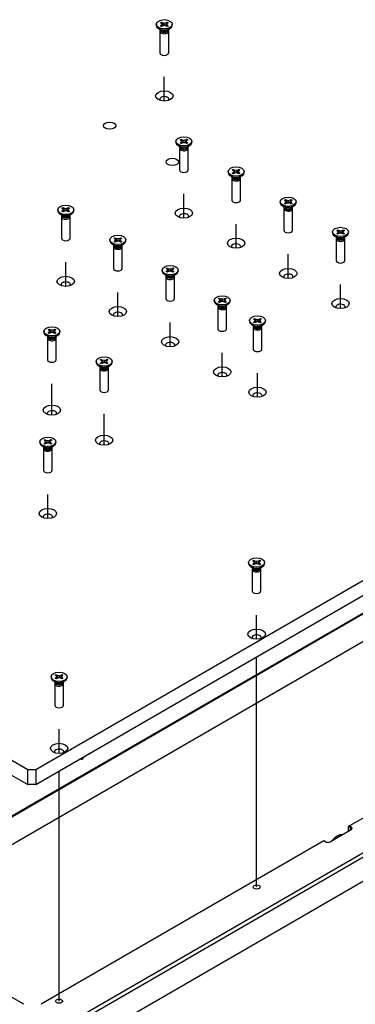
# Model space of a CAD drawing. Extents: x 0 to 415, y 5 to 324.
# Tile 9 of 12: x 235 to 273, y 65 to 178. Entities that reach past the tile are written whole.
import ezdxf
from ezdxf.lldxf.tags import DXFTag

# ---------------------------------------------------------------- set-up
doc = ezdxf.new("R2010")
doc.units = 0
for name, color, linetype in [('DEFAULT', 7, 'CONTINUOUS'), ('DV1_0', 7, 'CONTINUOUS'), ('DX1-1253534', 7, 'CONTINUOUS'), ('MKA-275630A-2', 7, 'CONTINUOUS'), ('YKG-H20316-1', 7, 'CONTINUOUS'), ('YKG-SS3X12_STD', 7, 'CONTINUOUS')]:
    doc.layers.add(name, color=color, linetype=linetype)
tags = doc.linetypes.add('PHANTOM2', pattern=[31.75, 15.875, -3.175, 3.175, -3.175, 3.175, -3.175]).pattern_tags.tags
tags[14:15] = [DXFTag(74, 4), DXFTag(75, 0), DXFTag(340, '0'), DXFTag(46, 0.0), DXFTag(50, 0.0), DXFTag(44, 0.0), DXFTag(45, 0.0)]
tags[12:13] = [DXFTag(74, 4), DXFTag(75, 0), DXFTag(340, '0'), DXFTag(46, 0.0), DXFTag(50, 0.0), DXFTag(44, 0.0), DXFTag(45, 0.0)]
tags[10:11] = [DXFTag(74, 4), DXFTag(75, 0), DXFTag(340, '0'), DXFTag(46, 0.0), DXFTag(50, 0.0), DXFTag(44, 0.0), DXFTag(45, 0.0)]
tags[8:9] = [DXFTag(74, 4), DXFTag(75, 0), DXFTag(340, '0'), DXFTag(46, 0.0), DXFTag(50, 0.0), DXFTag(44, 0.0), DXFTag(45, 0.0)]
tags[6:7] = [DXFTag(74, 4), DXFTag(75, 0), DXFTag(340, '0'), DXFTag(46, 0.0), DXFTag(50, 0.0), DXFTag(44, 0.0), DXFTag(45, 0.0)]
tags[4:5] = [DXFTag(74, 4), DXFTag(75, 0), DXFTag(340, '0'), DXFTag(46, 0.0), DXFTag(50, 0.0), DXFTag(44, 0.0), DXFTag(45, 0.0)]

# ---------------------------------------------------------------- blocks, each defined once
blk = doc.blocks.new('SE')
at = {"layer": 'DV1_0', "color": 7, "linetype": 'PHANTOM2'}
for p, q in [((251.14, 168.49), (251.14, 171.26)), ((253.39, 155.09), (253.39, 157.85)), ((259.37, 151.63), (259.37, 154.39)), ((239.83, 147.26), (239.83, 150.02)), ((265.36, 148.17), (265.36, 150.94)), ((271.35, 144.72), (271.35, 147.48)), ((245.82, 143.8), (245.82, 146.57)), ((251.81, 140.35), (251.81, 143.11)), ((257.79, 136.89), (257.79, 139.65)), ((261.82, 134.56), (261.82, 137.33)), ((238.25, 132.52), (238.25, 136.1)), ((244.24, 129.07), (244.24, 132.65)), ((237.78, 120.68), (237.78, 123.45)), ((261.73, 106.86), (261.73, 109.62)), ((261.73, 78.49), (261.73, 104.83)), ((239.07, 93.78), (239.07, 96.54)), ((239.07, 65.41), (239.07, 91.75))]:
    blk.add_line(p, q, dxfattribs=at)
at = {"layer": 'DX1-1253534', "color": 7, "linetype": 'CONTINUOUS'}
for p, q in [((236.41, 91.94), (336.65, 149.81)), ((236.41, 90.21), (336.65, 148.08)), ((145.98, 143.61), (235.47, 91.94)), ((145.98, 141.88), (235.47, 90.21)), ((235.47, 91.94), (236.41, 91.94)), ((235.47, 90.21), (235.47, 91.94)), ((236.41, 91.94), (236.41, 90.21)), ((236.41, 90.21), (235.47, 90.21))]:
    blk.add_line(p, q, dxfattribs=at)
for centre, major_axis in [((251.14, 169.07), (-1, 0)), ((244.88, 165.67), (0.715, 0)), ((252.06, 161.52), (0.715, 0)), ((253.39, 155.66), (-1, 0)), ((259.37, 152.21), (-1, 0)), ((265.36, 148.75), (-1, 0)), ((239.83, 147.84), (-1, 0)), ((271.35, 145.29), (-1, 0)), ((245.82, 144.38), (-1, 0)), ((251.81, 140.93), (-1, 0)), ((257.79, 137.47), (-1, 0)), ((261.82, 135.14), (-1, 0)), ((238.25, 133.1), (-1, 0)), ((244.24, 129.64), (-1, 0)), ((237.78, 121.26), (-1, 0)), ((261.73, 107.44), (-1, 0)), ((239.07, 94.36), (-1, 0))]:
    blk.add_ellipse(centre, major_axis=major_axis, ratio=0.57735, dxfattribs=at)
for centre, start_param, end_param in [((251.14, 168.69), 0, 3.550653), ((251.14, 168.69), 5.874125, 6.283185), ((253.39, 155.28), 0, 3.550653), ((253.39, 155.28), 5.874125, 6.283185), ((259.37, 151.83), 0, 3.550653), ((259.37, 151.83), 5.874125, 6.283185), ((239.83, 147.46), 0, 3.550653), ((265.36, 148.37), 0, 3.550653), ((265.36, 148.37), 5.874125, 6.283185), ((239.83, 147.46), 5.874125, 6.283185), ((245.82, 144), 0, 3.550653), ((271.35, 144.91), 0, 3.550653), ((271.35, 144.91), 5.874125, 6.283185), ((245.82, 144), 5.874125, 6.283185), ((251.81, 140.54), 0, 3.550653), ((251.81, 140.54), 5.874125, 6.283185), ((257.79, 137.09), 0, 3.550653), ((257.79, 137.09), 5.874125, 6.283185), ((261.82, 134.76), 0, 3.550653), ((261.82, 134.76), 5.874125, 6.283185), ((238.25, 132.72), 0, 3.550653), ((238.25, 132.72), 5.874125, 6.283185), ((244.24, 129.26), 0, 3.550653), ((244.24, 129.26), 5.874125, 6.283185), ((237.78, 120.88), 0, 3.550653), ((237.78, 120.88), 5.874125, 6.283185), ((261.73, 107.05), 0, 3.550653), ((261.73, 107.05), 5.874125, 6.283185), ((239.07, 93.97), 0, 3.550653), ((239.07, 93.97), 5.874125, 6.283185)]:
    blk.add_ellipse(centre, major_axis=(0.533, 0), ratio=0.57735, start_param=start_param, end_param=end_param, dxfattribs=at)
at = {"layer": 'MKA-275630A-2', "color": 7, "linetype": 'CONTINUOUS'}
for p, q in [((216.65, 76.81), (312.73, 132.28)), ((312.79, 132.18), (216.7, 76.71)), ((218.47, 74.6), (312.79, 129.05)), ((233.59, 59.14), (343.33, 122.5)), ((343.56, 122.09), (233.82, 58.73)), ((297.72, 100.1), (272.38, 85.47)), ((242.45, 93.62), (242.45, 93.7)), ((241.55, 93.18), (241.55, 93.14)), ((241.6, 93.11), (241.74, 93.29)), ((241.92, 93.39), (241.73, 93.14)), ((272.56, 85.03), (270.2, 83.67)), ((272.38, 85.47), (272.27, 85.4)), ((272.27, 84.86), (272.27, 85.4)), ((272.5, 85.27), (272.27, 85.4)), ((272.38, 85.47), (272.56, 85.37)), ((272.56, 85.37), (272.5, 85.27)), ((272.5, 85), (272.5, 85.27)), ((269.44, 83.77), (237.01, 65.05)), ((269.61, 83.67), (269.44, 83.77)), ((233.82, 56.01), (274.06, 79.24)), ((235.01, 65.05), (216.65, 75.65))]:
    blk.add_line(p, q, dxfattribs=at)
for centre, major_axis, start_param, end_param in [((241.64, 93.16), (0.1, 0), 2.837367, 3.824986), ((241.64, 93.17), (0.1, 0), 3.926991, 5.866762), ((272.27, 85.13), (-0.333, 0), 2.356194, 3.926991), ((272.27, 85.2), (-0.417, 0), 2.356194, 3.926991), ((269.91, 83.84), (0.417, 0), 3.926991, 5.497787)]:
    blk.add_ellipse(centre, major_axis=major_axis, ratio=0.57735, start_param=start_param, end_param=end_param, dxfattribs=at)
for centre in [(261.73, 78.49), (239.07, 65.41)]:
    blk.add_ellipse(centre, major_axis=(-0.41, 0), ratio=0.57735, dxfattribs=at)
blk.add_open_spline([(242.49, 93.82), (242.55, 93.78), (242.59, 93.74), (242.62, 93.7)], degree=3, dxfattribs=at)
at = {"layer": 'YKG-H20316-1', "color": 7, "linetype": 'CONTINUOUS'}
blk.add_ellipse((270.97, 82.95), major_axis=(0.83, 1.44), ratio=0.57735, start_param=0.230587, end_param=1.340209, dxfattribs=at)
at = {"layer": 'YKG-SS3X12_STD', "color": 7, "linetype": 'CONTINUOUS'}
for p, q in [((250.23, 177.28), (250.23, 177.17)), ((250.7, 177.46), (250.83, 177.53)), ((250.79, 177.42), (250.7, 177.46)), ((250.7, 177.09), (250.79, 177.13)), ((250.83, 177.02), (250.7, 177.09)), ((250.89, 177.28), (250.79, 177.42)), ((250.79, 177.13), (250.89, 177.28)), ((250.79, 177.13), (250.86, 177.05)), ((250.83, 177.53), (250.99, 177.1)), ((250.83, 177.53), (250.89, 177.48)), ((250.89, 177.07), (250.83, 177.02)), ((250.89, 177.48), (251.01, 177.1)), ((250.89, 177.48), (251.14, 177.42)), ((250.89, 177.28), (250.97, 177.09)), ((251.14, 177.13), (250.89, 177.07)), ((251.14, 177.42), (251.39, 177.48)), ((251.14, 177.42), (251.14, 177.13)), ((251.39, 177.07), (251.14, 177.13)), ((251.39, 177.48), (251.27, 177.1)), ((251.46, 177.53), (251.29, 177.1)), ((251.39, 177.28), (251.31, 177.09)), ((251.39, 177.48), (251.46, 177.53)), ((251.49, 177.42), (251.39, 177.28)), ((251.39, 177.28), (251.49, 177.13)), ((251.46, 177.02), (251.39, 177.07)), ((251.49, 177.13), (251.43, 177.05)), ((251.46, 177.53), (251.58, 177.46)), ((251.58, 177.09), (251.46, 177.02)), ((251.58, 177.46), (251.49, 177.42)), ((251.49, 177.13), (251.58, 177.09)), ((252.06, 177.17), (252.06, 177.28)), ((250.49, 176.79), (250.79, 176.62)), ((250.64, 176.71), (250.64, 176.69)), ((250.64, 176.49), (250.64, 174.01)), ((250.67, 176.6), (250.65, 176.53)), ((250.66, 176.61), (250.7, 176.54)), ((251.5, 176.62), (251.79, 176.79)), ((251.59, 176.54), (251.62, 176.61)), ((251.64, 176.53), (251.62, 176.6)), ((251.64, 176.69), (251.64, 176.71)), ((251.64, 174.01), (251.64, 176.49)), ((252.47, 163.87), (252.47, 163.76)), ((252.95, 164.05), (253.07, 164.12)), ((253.03, 164.01), (252.95, 164.05)), ((252.95, 163.69), (253.03, 163.72)), ((253.07, 163.61), (252.95, 163.69)), ((253.13, 163.87), (253.03, 164.01)), ((253.03, 163.72), (253.13, 163.87)), ((253.03, 163.72), (253.1, 163.64)), ((253.07, 164.12), (253.24, 163.69)), ((253.07, 164.12), (253.13, 164.07)), ((253.13, 163.67), (253.07, 163.61)), ((253.13, 164.07), (253.26, 163.69)), ((253.13, 164.07), (253.39, 164.01)), ((253.13, 163.87), (253.22, 163.68)), ((253.39, 163.72), (253.13, 163.67)), ((253.39, 164.01), (253.64, 164.07)), ((253.39, 164.01), (253.39, 163.72)), ((253.64, 163.67), (253.39, 163.72)), ((253.64, 164.07), (253.52, 163.69)), ((253.7, 164.12), (253.54, 163.69)), ((253.64, 163.87), (253.56, 163.68)), ((253.64, 164.07), (253.7, 164.12)), ((253.74, 164.01), (253.64, 163.87)), ((253.64, 163.87), (253.74, 163.72)), ((253.7, 163.61), (253.64, 163.67)), ((253.74, 163.72), (253.67, 163.64)), ((253.7, 164.12), (253.83, 164.05)), ((253.83, 163.69), (253.7, 163.61)), ((253.83, 164.05), (253.74, 164.01)), ((253.74, 163.72), (253.83, 163.69)), ((254.3, 163.76), (254.3, 163.87)), ((252.74, 163.39), (253.03, 163.22)), ((252.89, 163.3), (252.89, 163.28)), ((252.91, 163.19), (252.89, 163.12)), ((252.89, 163.08), (252.89, 160.6)), ((252.91, 163.2), (252.94, 163.14)), ((253.74, 163.22), (254.03, 163.39)), ((253.83, 163.14), (253.86, 163.2)), ((253.88, 163.12), (253.86, 163.19)), ((253.89, 163.28), (253.89, 163.3)), ((253.89, 160.6), (253.89, 163.08)), ((258.46, 160.41), (258.46, 160.3)), ((258.93, 160.59), (259.06, 160.67)), ((259.02, 160.56), (258.93, 160.59)), ((258.93, 160.23), (259.02, 160.27)), ((259.06, 160.16), (258.93, 160.23)), ((259.12, 160.41), (259.02, 160.56)), ((259.02, 160.27), (259.12, 160.41)), ((259.02, 160.27), (259.09, 160.18)), ((259.06, 160.67), (259.22, 160.23)), ((259.06, 160.67), (259.12, 160.62)), ((259.12, 160.21), (259.06, 160.16)), ((259.12, 160.62), (259.24, 160.24)), ((259.12, 160.62), (259.37, 160.56)), ((259.12, 160.41), (259.2, 160.23)), ((259.37, 160.27), (259.12, 160.21)), ((259.37, 160.56), (259.62, 160.62)), ((259.37, 160.56), (259.37, 160.27)), ((259.62, 160.21), (259.37, 160.27)), ((259.62, 160.62), (259.5, 160.24)), ((259.69, 160.67), (259.52, 160.23)), ((259.62, 160.41), (259.54, 160.23)), ((259.62, 160.62), (259.69, 160.67)), ((259.73, 160.56), (259.62, 160.41)), ((259.62, 160.41), (259.73, 160.27)), ((259.69, 160.16), (259.62, 160.21)), ((259.73, 160.27), (259.66, 160.18)), ((259.69, 160.67), (259.81, 160.59)), ((259.81, 160.23), (259.69, 160.16)), ((259.81, 160.59), (259.73, 160.56)), ((259.73, 160.27), (259.81, 160.23)), ((260.29, 160.3), (260.29, 160.41)), ((258.72, 159.93), (259.02, 159.76)), ((258.87, 159.84), (258.87, 159.83)), ((258.87, 159.62), (258.87, 157.15)), ((258.9, 159.74), (258.88, 159.66)), ((258.89, 159.74), (258.93, 159.68)), ((259.73, 159.76), (260.02, 159.93)), ((259.82, 159.68), (259.85, 159.74)), ((259.87, 159.66), (259.85, 159.74)), ((259.87, 159.83), (259.87, 159.84)), ((259.87, 157.15), (259.87, 159.62)), ((264.44, 156.96), (264.44, 156.85)), ((264.92, 157.14), (265.05, 157.21)), ((265.01, 157.1), (264.92, 157.14)), ((264.92, 156.77), (265.01, 156.81)), ((265.05, 156.7), (264.92, 156.77)), ((265.11, 156.96), (265.01, 157.1)), ((265.01, 156.81), (265.11, 156.96)), ((265.01, 156.81), (265.08, 156.73)), ((265.05, 157.21), (265.21, 156.78)), ((265.05, 157.21), (265.11, 157.16)), ((265.11, 156.75), (265.05, 156.7)), ((265.11, 157.16), (265.23, 156.78)), ((265.11, 157.16), (265.36, 157.1)), ((265.11, 156.96), (265.19, 156.77)), ((265.36, 156.81), (265.11, 156.75)), ((265.36, 157.1), (265.61, 157.16)), ((265.36, 157.1), (265.36, 156.81)), ((265.61, 156.75), (265.36, 156.81)), ((265.61, 157.16), (265.49, 156.78)), ((265.67, 157.21), (265.51, 156.78)), ((265.61, 156.96), (265.53, 156.77)), ((265.61, 157.16), (265.67, 157.21)), ((265.71, 157.1), (265.61, 156.96)), ((265.61, 156.96), (265.71, 156.81)), ((265.67, 156.7), (265.61, 156.75)), ((265.71, 156.81), (265.64, 156.73)), ((265.67, 157.21), (265.8, 157.14)), ((265.8, 156.77), (265.67, 156.7)), ((265.8, 157.14), (265.71, 157.1)), ((265.71, 156.81), (265.8, 156.77)), ((266.28, 156.85), (266.28, 156.96)), ((238.92, 156.04), (238.92, 155.93)), ((239.39, 156.23), (239.52, 156.3)), ((239.48, 156.19), (239.39, 156.23)), ((239.39, 155.86), (239.48, 155.9)), ((239.52, 155.79), (239.39, 155.86)), ((239.58, 156.04), (239.48, 156.19)), ((239.48, 155.9), (239.58, 156.04)), ((239.48, 155.9), (239.55, 155.82)), ((239.52, 156.3), (239.68, 155.86)), ((239.52, 156.3), (239.58, 156.25)), ((239.58, 155.84), (239.52, 155.79)), ((239.58, 156.25), (239.7, 155.87)), ((239.58, 156.25), (239.83, 156.19)), ((239.58, 156.04), (239.66, 155.86)), ((239.83, 155.9), (239.58, 155.84)), ((239.83, 156.19), (240.08, 156.25)), ((239.83, 156.19), (239.83, 155.9)), ((240.08, 155.84), (239.83, 155.9)), ((240.08, 156.25), (239.96, 155.87)), ((240.15, 156.3), (239.98, 155.86)), ((240.08, 156.04), (240, 155.86)), ((240.08, 156.25), (240.15, 156.3)), ((240.19, 156.19), (240.08, 156.04)), ((240.08, 156.04), (240.19, 155.9)), ((240.15, 155.79), (240.08, 155.84)), ((240.19, 155.9), (240.12, 155.82)), ((240.15, 156.3), (240.27, 156.23)), ((240.27, 155.86), (240.15, 155.79)), ((240.27, 156.23), (240.19, 156.19)), ((240.19, 155.9), (240.27, 155.86)), ((240.75, 155.93), (240.75, 156.04)), ((264.71, 156.47), (265.01, 156.3)), ((264.86, 156.39), (264.86, 156.37)), ((264.86, 156.17), (264.86, 153.69)), ((264.88, 156.28), (264.87, 156.21)), ((264.88, 156.29), (264.91, 156.22)), ((265.71, 156.3), (266.01, 156.47)), ((265.81, 156.22), (265.84, 156.29)), ((265.85, 156.21), (265.84, 156.28)), ((265.86, 156.37), (265.86, 156.39)), ((265.86, 153.69), (265.86, 156.17)), ((239.19, 155.56), (239.48, 155.39)), ((239.33, 155.48), (239.33, 155.46)), ((239.33, 155.25), (239.33, 152.78)), ((239.36, 155.37), (239.34, 155.3)), ((239.35, 155.38), (239.39, 155.31)), ((240.19, 155.39), (240.48, 155.56)), ((240.28, 155.31), (240.31, 155.38)), ((240.33, 155.3), (240.31, 155.37)), ((240.33, 155.46), (240.33, 155.48)), ((240.33, 152.78), (240.33, 155.25)), ((270.43, 153.5), (270.43, 153.39)), ((270.91, 153.68), (271.03, 153.75)), ((270.99, 153.64), (270.91, 153.68)), ((270.91, 153.32), (270.99, 153.35)), ((271.1, 153.5), (270.99, 153.64)), ((270.99, 153.35), (271.1, 153.5)), ((270.99, 153.35), (271.06, 153.27)), ((271.03, 153.75), (271.2, 153.32)), ((271.03, 153.75), (271.1, 153.7)), ((271.1, 153.7), (271.22, 153.32)), ((271.1, 153.7), (271.35, 153.64)), ((271.1, 153.5), (271.18, 153.31)), ((271.35, 153.35), (271.1, 153.3)), ((271.35, 153.64), (271.6, 153.7)), ((271.35, 153.64), (271.35, 153.35)), ((271.6, 153.3), (271.35, 153.35)), ((271.6, 153.7), (271.48, 153.32)), ((271.66, 153.75), (271.5, 153.32)), ((271.6, 153.5), (271.52, 153.31)), ((271.6, 153.7), (271.66, 153.75)), ((271.7, 153.64), (271.6, 153.5)), ((271.6, 153.5), (271.7, 153.35)), ((271.7, 153.35), (271.63, 153.27)), ((271.66, 153.75), (271.79, 153.68)), ((271.79, 153.68), (271.7, 153.64)), ((271.7, 153.35), (271.79, 153.32)), ((272.26, 153.39), (272.26, 153.5)), ((244.9, 152.59), (244.9, 152.48)), ((245.38, 152.77), (245.51, 152.84)), ((245.47, 152.73), (245.38, 152.77)), ((245.38, 152.41), (245.47, 152.44)), ((245.51, 152.33), (245.38, 152.41)), ((245.57, 152.59), (245.47, 152.73)), ((245.47, 152.44), (245.57, 152.59)), ((245.47, 152.44), (245.54, 152.36)), ((245.51, 152.84), (245.67, 152.41)), ((245.51, 152.84), (245.57, 152.79)), ((245.57, 152.38), (245.51, 152.33)), ((245.57, 152.79), (245.69, 152.41)), ((245.57, 152.79), (245.82, 152.73)), ((245.57, 152.59), (245.65, 152.4)), ((245.82, 152.44), (245.57, 152.38)), ((245.82, 152.73), (246.07, 152.79)), ((245.82, 152.73), (245.82, 152.44)), ((246.07, 152.38), (245.82, 152.44)), ((246.07, 152.79), (245.95, 152.41)), ((246.13, 152.84), (245.97, 152.41)), ((246.07, 152.59), (245.99, 152.4)), ((246.07, 152.79), (246.13, 152.84)), ((246.17, 152.73), (246.07, 152.59)), ((246.07, 152.59), (246.17, 152.44)), ((246.13, 152.33), (246.07, 152.38)), ((246.17, 152.44), (246.1, 152.36)), ((246.13, 152.84), (246.26, 152.77)), ((246.26, 152.41), (246.13, 152.33)), ((246.26, 152.77), (246.17, 152.73)), ((246.17, 152.44), (246.26, 152.41)), ((246.74, 152.48), (246.74, 152.59)), ((270.7, 153.02), (270.99, 152.85)), ((270.85, 152.93), (270.85, 152.91)), ((270.87, 152.83), (270.85, 152.75)), ((270.85, 152.71), (270.85, 150.23)), ((270.87, 152.83), (270.9, 152.77)), ((271.03, 153.25), (270.91, 153.32)), ((271.1, 153.3), (271.03, 153.25)), ((271.66, 153.25), (271.6, 153.3)), ((271.79, 153.32), (271.66, 153.25)), ((271.7, 152.85), (271.99, 153.02)), ((271.79, 152.77), (271.83, 152.83)), ((271.84, 152.75), (271.82, 152.83)), ((271.85, 152.91), (271.85, 152.93)), ((271.85, 150.23), (271.85, 152.71)), ((245.17, 152.1), (245.47, 151.93)), ((245.32, 152.02), (245.32, 152)), ((245.32, 151.8), (245.32, 149.32)), ((245.34, 151.91), (245.33, 151.84)), ((245.34, 151.92), (245.37, 151.86)), ((246.17, 151.93), (246.47, 152.1)), ((246.27, 151.86), (246.3, 151.92)), ((246.32, 151.84), (246.3, 151.91)), ((246.32, 152), (246.32, 152.02)), ((246.32, 149.32), (246.32, 151.8)), ((250.89, 149.13), (250.89, 149.02)), ((251.37, 149.31), (251.49, 149.38)), ((251.46, 149.28), (251.37, 149.31)), ((251.37, 148.95), (251.46, 148.99)), ((251.49, 148.88), (251.37, 148.95)), ((251.56, 149.13), (251.46, 149.28)), ((251.46, 148.99), (251.56, 149.13)), ((251.46, 148.99), (251.52, 148.9)), ((251.49, 149.38), (251.66, 148.95)), ((251.49, 149.38), (251.56, 149.33)), ((251.56, 148.93), (251.49, 148.88)), ((251.56, 149.33), (251.68, 148.96)), ((251.56, 149.33), (251.81, 149.28)), ((251.56, 149.13), (251.64, 148.95)), ((251.81, 148.99), (251.56, 148.93)), ((251.81, 149.28), (252.06, 149.33)), ((251.81, 149.28), (251.81, 148.99)), ((252.06, 148.93), (251.81, 148.99)), ((252.06, 149.33), (251.94, 148.96)), ((252.12, 149.38), (251.96, 148.95)), ((252.06, 149.13), (251.98, 148.95)), ((252.06, 149.33), (252.12, 149.38)), ((252.16, 149.28), (252.06, 149.13)), ((252.06, 149.13), (252.16, 148.99)), ((252.12, 148.88), (252.06, 148.93)), ((252.16, 148.99), (252.09, 148.9)), ((252.12, 149.38), (252.25, 149.31)), ((252.25, 148.95), (252.12, 148.88)), ((252.25, 149.31), (252.16, 149.28)), ((252.16, 148.99), (252.25, 148.95)), ((252.72, 149.02), (252.72, 149.13)), ((251.16, 148.65), (251.45, 148.48)), ((251.31, 148.56), (251.31, 148.55)), ((251.33, 148.46), (251.31, 148.38)), ((251.31, 148.34), (251.31, 145.86)), ((251.33, 148.46), (251.36, 148.4)), ((252.16, 148.48), (252.46, 148.65)), ((252.25, 148.4), (252.29, 148.46)), ((252.3, 148.38), (252.28, 148.46)), ((252.31, 148.55), (252.31, 148.56)), ((252.31, 145.86), (252.31, 148.34)), ((256.88, 145.67), (256.88, 145.57)), ((257.35, 145.86), (257.48, 145.93)), ((257.44, 145.82), (257.35, 145.86)), ((257.35, 145.49), (257.44, 145.53)), ((257.48, 145.42), (257.35, 145.49)), ((257.54, 145.67), (257.44, 145.82)), ((257.44, 145.53), (257.54, 145.67)), ((257.44, 145.53), (257.51, 145.45)), ((257.48, 145.93), (257.64, 145.49)), ((257.48, 145.93), (257.54, 145.88)), ((257.54, 145.47), (257.48, 145.42)), ((257.54, 145.88), (257.67, 145.5)), ((257.54, 145.88), (257.79, 145.82)), ((257.54, 145.67), (257.62, 145.49)), ((257.79, 145.53), (257.54, 145.47)), ((257.79, 145.82), (258.05, 145.88)), ((257.79, 145.82), (257.79, 145.53)), ((258.05, 145.47), (257.79, 145.53)), ((258.05, 145.88), (257.92, 145.5)), ((258.11, 145.93), (257.94, 145.49)), ((258.05, 145.67), (257.96, 145.49)), ((258.05, 145.88), (258.11, 145.93)), ((258.15, 145.82), (258.05, 145.67)), ((258.05, 145.67), (258.15, 145.53)), ((258.11, 145.42), (258.05, 145.47)), ((258.15, 145.53), (258.08, 145.45)), ((258.11, 145.93), (258.23, 145.86)), ((258.23, 145.49), (258.11, 145.42)), ((258.23, 145.86), (258.15, 145.82)), ((258.15, 145.53), (258.23, 145.49)), ((258.71, 145.57), (258.71, 145.67)), ((257.15, 145.19), (257.44, 145.02)), ((257.29, 145.11), (257.29, 145.09)), ((257.29, 144.89), (257.29, 142.41)), ((257.32, 145), (257.3, 144.93)), ((257.32, 145.01), (257.35, 144.94)), ((258.15, 145.02), (258.44, 145.19)), ((258.24, 144.94), (258.27, 145.01)), ((258.29, 144.93), (258.27, 145)), ((258.29, 145.09), (258.29, 145.11)), ((258.29, 142.41), (258.29, 144.89)), ((260.91, 143.35), (260.91, 143.24)), ((261.38, 143.53), (261.51, 143.6)), ((261.47, 143.49), (261.38, 143.53)), ((261.38, 143.17), (261.47, 143.2)), ((261.57, 143.35), (261.47, 143.49)), ((261.47, 143.2), (261.57, 143.35)), ((261.47, 143.2), (261.54, 143.12)), ((261.51, 143.6), (261.68, 143.17)), ((261.51, 143.6), (261.57, 143.55)), ((261.57, 143.55), (261.7, 143.17)), ((261.57, 143.55), (261.82, 143.49)), ((261.57, 143.35), (261.65, 143.16)), ((261.82, 143.2), (261.57, 143.14)), ((261.82, 143.49), (262.08, 143.55)), ((261.82, 143.49), (261.82, 143.2)), ((262.08, 143.14), (261.82, 143.2)), ((262.08, 143.55), (261.95, 143.17)), ((262.14, 143.6), (261.97, 143.17)), ((262.08, 143.35), (261.99, 143.16)), ((262.08, 143.55), (262.14, 143.6)), ((262.18, 143.49), (262.08, 143.35)), ((262.08, 143.35), (262.18, 143.2)), ((262.18, 143.2), (262.11, 143.12)), ((262.14, 143.6), (262.26, 143.53)), ((262.26, 143.53), (262.18, 143.49)), ((262.18, 143.2), (262.26, 143.17)), ((262.74, 143.24), (262.74, 143.35)), ((237.34, 142.12), (237.34, 142.01)), ((237.81, 142.3), (237.94, 142.38)), ((237.9, 142.27), (237.81, 142.3)), ((238, 142.12), (237.9, 142.27)), ((237.9, 141.98), (238, 142.12)), ((237.94, 142.38), (238.11, 141.94)), ((237.94, 142.38), (238, 142.33)), ((238, 142.33), (238.13, 141.95)), ((238, 142.33), (238.25, 142.27)), ((238, 142.12), (238.08, 141.94)), ((238.25, 142.27), (238.51, 142.33)), ((238.25, 142.27), (238.25, 141.98)), ((238.51, 142.33), (238.38, 141.95)), ((238.57, 142.38), (238.4, 141.94)), ((238.51, 142.12), (238.42, 141.94)), ((238.51, 142.33), (238.57, 142.38)), ((238.61, 142.27), (238.51, 142.12)), ((238.51, 142.12), (238.61, 141.98)), ((238.57, 142.38), (238.69, 142.3)), ((238.69, 142.3), (238.61, 142.27)), ((239.17, 142.01), (239.17, 142.12)), ((261.18, 142.86), (261.47, 142.69)), ((261.32, 142.78), (261.32, 142.76)), ((261.32, 142.56), (261.32, 140.08)), ((261.35, 142.67), (261.33, 142.6)), ((261.35, 142.68), (261.38, 142.62)), ((261.51, 143.09), (261.38, 143.17)), ((261.57, 143.14), (261.51, 143.09)), ((262.14, 143.09), (262.08, 143.14)), ((262.26, 143.17), (262.14, 143.09)), ((262.18, 142.69), (262.47, 142.86)), ((262.27, 142.62), (262.3, 142.68)), ((262.32, 142.6), (262.3, 142.67)), ((262.32, 142.76), (262.32, 142.78)), ((262.32, 140.08), (262.32, 142.56)), ((237.61, 141.64), (237.9, 141.47)), ((237.75, 141.55), (237.75, 141.54)), ((237.75, 141.33), (237.75, 138.86)), ((237.78, 141.45), (237.76, 141.38)), ((237.78, 141.45), (237.81, 141.39)), ((237.81, 141.94), (237.9, 141.98)), ((237.94, 141.87), (237.81, 141.94)), ((237.9, 141.98), (237.97, 141.89)), ((238, 141.92), (237.94, 141.87)), ((238.25, 141.98), (238, 141.92)), ((238.51, 141.92), (238.25, 141.98)), ((238.57, 141.87), (238.51, 141.92)), ((238.61, 141.98), (238.54, 141.89)), ((238.69, 141.94), (238.57, 141.87)), ((238.61, 141.98), (238.69, 141.94)), ((238.61, 141.47), (238.9, 141.64)), ((238.7, 141.39), (238.73, 141.45)), ((238.75, 141.38), (238.73, 141.45)), ((238.75, 141.54), (238.75, 141.55)), ((238.75, 138.86), (238.75, 141.33)), ((243.8, 138.85), (243.93, 138.92)), ((243.89, 138.81), (243.8, 138.85)), ((243.99, 138.67), (243.89, 138.81)), ((243.93, 138.92), (244.09, 138.49)), ((243.93, 138.92), (243.99, 138.87)), ((243.99, 138.87), (244.11, 138.49)), ((243.99, 138.87), (244.24, 138.81)), ((244.24, 138.81), (244.49, 138.87)), ((244.24, 138.81), (244.24, 138.52)), ((244.49, 138.87), (244.37, 138.49)), ((244.56, 138.92), (244.39, 138.49)), ((244.49, 138.87), (244.56, 138.92)), ((244.59, 138.81), (244.49, 138.67)), ((244.56, 138.92), (244.68, 138.85)), ((244.68, 138.85), (244.59, 138.81)), ((243.32, 138.67), (243.32, 138.56)), ((243.59, 138.18), (243.89, 138.01)), ((243.74, 138.1), (243.74, 138.08)), ((243.74, 137.88), (243.74, 135.4)), ((243.77, 137.99), (243.75, 137.92)), ((243.76, 138), (243.8, 137.94)), ((243.8, 138.48), (243.89, 138.52)), ((243.93, 138.41), (243.8, 138.48)), ((243.89, 138.52), (243.99, 138.67)), ((243.89, 138.52), (243.96, 138.44)), ((243.99, 138.46), (243.93, 138.41)), ((243.99, 138.67), (244.07, 138.48)), ((244.24, 138.52), (243.99, 138.46)), ((244.49, 138.46), (244.24, 138.52)), ((244.49, 138.67), (244.41, 138.48)), ((244.49, 138.67), (244.59, 138.52)), ((244.56, 138.41), (244.49, 138.46)), ((244.59, 138.52), (244.52, 138.44)), ((244.68, 138.48), (244.56, 138.41)), ((244.59, 138.52), (244.68, 138.48)), ((244.59, 138.01), (244.89, 138.18)), ((244.69, 137.94), (244.72, 138)), ((244.74, 137.92), (244.72, 137.99)), ((244.74, 138.08), (244.74, 138.1)), ((244.74, 135.4), (244.74, 137.88)), ((245.16, 138.56), (245.16, 138.67)), ((237.34, 129.65), (237.47, 129.72)), ((237.47, 129.72), (237.63, 129.29)), ((237.47, 129.72), (237.53, 129.67)), ((237.53, 129.67), (237.65, 129.29)), ((237.53, 129.67), (237.78, 129.61)), ((237.78, 129.61), (238.03, 129.67)), ((238.03, 129.67), (237.91, 129.29)), ((238.1, 129.72), (237.93, 129.29)), ((238.03, 129.67), (238.1, 129.72)), ((238.1, 129.72), (238.22, 129.65)), ((236.87, 129.47), (236.87, 129.36)), ((237.13, 128.98), (237.43, 128.81)), ((237.28, 128.9), (237.28, 128.88)), ((237.28, 128.68), (237.28, 126.2)), ((237.31, 128.79), (237.29, 128.72)), ((237.3, 128.8), (237.34, 128.74)), ((237.43, 129.61), (237.34, 129.65)), ((237.34, 129.29), (237.43, 129.32)), ((237.47, 129.21), (237.34, 129.29)), ((237.53, 129.47), (237.43, 129.61)), ((237.43, 129.32), (237.53, 129.47)), ((237.43, 129.32), (237.5, 129.24)), ((237.53, 129.26), (237.47, 129.21)), ((237.53, 129.47), (237.61, 129.28)), ((237.78, 129.32), (237.53, 129.26)), ((237.78, 129.61), (237.78, 129.32)), ((238.03, 129.26), (237.78, 129.32)), ((238.03, 129.47), (237.95, 129.28)), ((238.13, 129.61), (238.03, 129.47)), ((238.03, 129.47), (238.13, 129.32)), ((238.1, 129.21), (238.03, 129.26)), ((238.13, 129.32), (238.07, 129.24)), ((238.22, 129.29), (238.1, 129.21)), ((238.22, 129.65), (238.13, 129.61)), ((238.13, 129.32), (238.22, 129.29)), ((238.14, 128.81), (238.43, 128.98)), ((238.23, 128.74), (238.26, 128.8)), ((238.28, 128.72), (238.26, 128.79)), ((238.28, 128.88), (238.28, 128.9)), ((238.28, 126.2), (238.28, 128.68)), ((238.7, 129.36), (238.7, 129.47)), ((260.81, 115.64), (260.81, 115.53)), ((261.08, 115.16), (261.38, 114.99)), ((261.23, 115.07), (261.23, 115.06)), ((261.29, 115.82), (261.42, 115.9)), ((261.38, 115.79), (261.29, 115.82)), ((261.29, 115.46), (261.38, 115.5)), ((261.42, 115.39), (261.29, 115.46)), ((261.48, 115.64), (261.38, 115.79)), ((261.38, 115.5), (261.48, 115.64)), ((261.38, 115.5), (261.45, 115.41)), ((261.42, 115.9), (261.58, 115.46)), ((261.42, 115.9), (261.48, 115.84)), ((261.48, 115.44), (261.42, 115.39)), ((261.48, 115.84), (261.6, 115.47)), ((261.48, 115.84), (261.73, 115.79)), ((261.48, 115.64), (261.56, 115.46)), ((261.73, 115.5), (261.48, 115.44)), ((261.73, 115.79), (261.98, 115.84)), ((261.73, 115.79), (261.73, 115.5)), ((261.98, 115.44), (261.73, 115.5)), ((261.98, 115.84), (261.86, 115.47)), ((262.04, 115.9), (261.88, 115.46)), ((261.98, 115.64), (261.9, 115.46)), ((261.98, 115.84), (262.04, 115.9)), ((262.08, 115.79), (261.98, 115.64)), ((261.98, 115.64), (262.08, 115.5)), ((262.04, 115.39), (261.98, 115.44)), ((262.08, 115.5), (262.01, 115.41)), ((262.04, 115.9), (262.17, 115.82)), ((262.17, 115.46), (262.04, 115.39)), ((262.17, 115.82), (262.08, 115.79)), ((262.08, 115.5), (262.17, 115.46)), ((262.08, 114.99), (262.38, 115.16)), ((262.23, 115.06), (262.23, 115.07)), ((262.65, 115.53), (262.65, 115.64)), ((261.23, 114.85), (261.23, 112.38)), ((261.25, 114.97), (261.24, 114.89)), ((261.25, 114.97), (261.28, 114.91)), ((262.18, 114.91), (262.21, 114.97)), ((262.22, 114.89), (262.21, 114.97)), ((262.23, 112.38), (262.23, 114.85)), ((238.63, 102.74), (238.76, 102.82)), ((238.72, 102.71), (238.63, 102.74)), ((238.82, 102.56), (238.72, 102.71)), ((238.76, 102.82), (238.93, 102.38)), ((238.76, 102.82), (238.82, 102.76)), ((238.82, 102.76), (238.95, 102.39)), ((238.82, 102.76), (239.07, 102.71)), ((239.07, 102.71), (239.33, 102.76)), ((239.07, 102.71), (239.07, 102.42)), ((239.33, 102.76), (239.2, 102.39)), ((239.39, 102.82), (239.22, 102.38)), ((239.33, 102.76), (239.39, 102.82)), ((239.43, 102.71), (239.33, 102.56)), ((239.39, 102.82), (239.51, 102.74)), ((239.51, 102.74), (239.43, 102.71)), ((238.16, 102.56), (238.16, 102.45)), ((238.43, 102.08), (238.72, 101.91)), ((238.57, 101.99), (238.57, 101.98)), ((238.57, 101.77), (238.57, 99.3)), ((238.6, 101.89), (238.58, 101.81)), ((238.6, 101.89), (238.63, 101.83)), ((238.63, 102.38), (238.72, 102.42)), ((238.76, 102.31), (238.63, 102.38)), ((238.72, 102.42), (238.82, 102.56)), ((238.72, 102.42), (238.79, 102.33)), ((238.82, 102.36), (238.76, 102.31)), ((238.82, 102.56), (238.9, 102.38)), ((239.07, 102.42), (238.82, 102.36)), ((239.33, 102.36), (239.07, 102.42)), ((239.33, 102.56), (239.24, 102.38)), ((239.33, 102.56), (239.43, 102.42)), ((239.39, 102.31), (239.33, 102.36)), ((239.43, 102.42), (239.36, 102.33)), ((239.51, 102.38), (239.39, 102.31)), ((239.43, 102.42), (239.51, 102.38)), ((239.43, 101.91), (239.72, 102.08)), ((239.52, 101.83), (239.55, 101.89)), ((239.57, 101.81), (239.55, 101.89)), ((239.57, 101.98), (239.57, 101.99)), ((239.57, 99.3), (239.57, 101.77)), ((239.99, 102.45), (239.99, 102.56))]:
    blk.add_line(p, q, dxfattribs=at)
for centre in [(251.14, 177.28), (253.39, 163.87), (259.37, 160.41), (265.36, 156.96), (239.83, 156.04), (271.35, 153.5), (245.82, 152.59), (251.81, 149.13), (257.79, 145.67), (261.82, 143.35), (238.25, 142.12), (244.24, 138.67), (237.78, 129.47), (261.73, 115.64), (239.07, 102.56)]:
    blk.add_ellipse(centre, major_axis=(0.917, 0), ratio=0.57735, dxfattribs=at)
for centre, major_axis, start_param, end_param in [((251.14, 177.17), (0.917, 0), 3.141593, 6.283185), ((251.14, 176.49), (0.5, 0), 2.9966, 6.283185), ((251.14, 176.69), (0.5, 0), 3.141593, 6.283185), ((251.14, 176.62), (0.466, 0), 3.434744, 5.990034), ((251.14, 176.83), (0.5, 0), 3.926991, 5.497787), ((251.14, 176.49), (0.5, 0), 0, 0.144993), ((251.14, 174.01), (0.5, 0), 3.141593, 6.283185), ((253.39, 163.76), (0.917, 0), 3.141593, 6.283185), ((253.39, 163.08), (0.5, 0), 2.9966, 6.283185), ((253.39, 163.28), (0.5, 0), 3.141593, 6.283185), ((253.39, 163.22), (0.466, 0), 3.434744, 5.990034), ((253.39, 163.42), (0.5, 0), 3.926991, 5.497787), ((253.39, 163.08), (0.5, 0), 0, 0.144993), ((253.39, 160.6), (0.5, 0), 3.141593, 6.283185), ((259.37, 160.3), (0.917, 0), 3.141593, 6.283185), ((259.37, 159.62), (0.5, 0), 2.9966, 6.283185), ((259.37, 159.83), (0.5, 0), 3.141593, 6.283185), ((259.37, 159.76), (0.466, 0), 3.434744, 5.990034), ((259.37, 159.96), (0.5, 0), 3.926991, 5.497787), ((259.37, 159.62), (0.5, 0), 0, 0.144993), ((259.37, 157.15), (0.5, 0), 3.141593, 6.283185), ((265.36, 156.85), (0.917, 0), 3.141593, 6.283185), ((239.83, 155.93), (0.917, 0), 3.141593, 6.283185), ((265.36, 156.17), (0.5, 0), 2.9966, 6.283185), ((265.36, 156.37), (0.5, 0), 3.141593, 6.283185), ((265.36, 156.3), (0.466, 0), 3.434744, 5.990034), ((265.36, 156.51), (0.5, 0), 3.926991, 5.497787), ((265.36, 156.17), (0.5, 0), 0, 0.144993), ((239.83, 155.25), (0.5, 0), 2.9966, 6.283185), ((239.83, 155.46), (0.5, 0), 3.141593, 6.283185), ((239.83, 155.39), (0.466, 0), 3.434744, 5.990034), ((239.83, 155.59), (0.5, 0), 3.926991, 5.497787), ((239.83, 155.25), (0.5, 0), 0, 0.144993), ((265.36, 153.69), (0.5, 0), 3.141593, 6.283185), ((271.35, 153.39), (0.917, 0), 3.141593, 6.283185), ((239.83, 152.78), (0.5, 0), 3.141593, 6.283185), ((245.82, 152.48), (0.917, 0), 3.141593, 6.283185), ((271.35, 152.71), (0.5, 0), 2.9966, 6.283185), ((271.35, 152.91), (0.5, 0), 3.141593, 6.283185), ((271.35, 152.85), (0.466, 0), 3.434744, 5.990034), ((271.35, 153.05), (0.5, 0), 3.926991, 5.497787), ((271.35, 152.71), (0.5, 0), 0, 0.144993), ((245.82, 151.8), (0.5, 0), 2.9966, 6.283185), ((245.82, 152), (0.5, 0), 3.141593, 6.283185), ((245.82, 151.93), (0.466, 0), 3.434744, 5.990034), ((245.82, 152.14), (0.5, 0), 3.926991, 5.497787), ((245.82, 151.8), (0.5, 0), 0, 0.144993), ((271.35, 150.23), (0.5, 0), 3.141593, 6.283185), ((245.82, 149.32), (0.5, 0), 3.141593, 6.283185), ((251.81, 149.02), (0.917, 0), 3.141593, 6.283185), ((251.81, 148.34), (0.5, 0), 2.9966, 6.283185), ((251.81, 148.55), (0.5, 0), 3.141593, 6.283185), ((251.81, 148.48), (0.466, 0), 3.434744, 5.990034), ((251.81, 148.68), (0.5, 0), 3.926991, 5.497787), ((251.81, 148.34), (0.5, 0), 0, 0.144993), ((251.81, 145.86), (0.5, 0), 3.141593, 6.283185), ((257.79, 145.57), (0.917, 0), 3.141593, 6.283185), ((257.79, 144.89), (0.5, 0), 2.9966, 6.283185), ((257.79, 145.09), (0.5, 0), 3.141593, 6.283185), ((257.79, 145.02), (0.466, 0), 3.434744, 5.990034), ((257.79, 145.23), (0.5, 0), 3.926991, 5.497787), ((257.79, 144.89), (0.5, 0), 0, 0.144993), ((261.82, 143.24), (0.917, 0), 3.141593, 6.283185), ((257.79, 142.41), (0.5, 0), 3.141593, 6.283185), ((261.82, 142.56), (0.5, 0), 2.9966, 6.283185), ((261.82, 142.76), (0.5, 0), 3.141593, 6.283185), ((261.82, 142.69), (0.466, 0), 3.434744, 5.990034), ((261.82, 142.9), (0.5, 0), 3.926991, 5.497787), ((261.82, 142.56), (0.5, 0), 0, 0.144993), ((238.25, 142.01), (0.917, 0), 3.141593, 6.283185), ((238.25, 141.33), (0.5, 0), 2.9966, 6.283185), ((238.25, 141.54), (0.5, 0), 3.141593, 6.283185), ((238.25, 141.47), (0.466, 0), 3.434744, 5.990034), ((238.25, 141.67), (0.5, 0), 3.926991, 5.497787), ((238.25, 141.33), (0.5, 0), 0, 0.144993), ((261.82, 140.08), (0.5, 0), 3.141593, 6.283185), ((238.25, 138.86), (0.5, 0), 3.141593, 6.283185), ((244.24, 138.56), (0.917, 0), 3.141593, 6.283185), ((244.24, 137.88), (0.5, 0), 2.9966, 6.283185), ((244.24, 138.08), (0.5, 0), 3.141593, 6.283185), ((244.24, 138.01), (0.466, 0), 3.434744, 5.990034), ((244.24, 138.22), (0.5, 0), 3.926991, 5.497787), ((244.24, 137.88), (0.5, 0), 0, 0.144993), ((244.24, 135.4), (0.5, 0), 3.141593, 6.283185), ((237.78, 129.36), (0.917, 0), 3.141593, 6.283185), ((237.78, 128.68), (0.5, 0), 2.9966, 6.283185), ((237.78, 128.88), (0.5, 0), 3.141593, 6.283185), ((237.78, 128.81), (0.466, 0), 3.434744, 5.990034), ((237.78, 129.02), (0.5, 0), 3.926991, 5.497787), ((237.78, 128.68), (0.5, 0), 0, 0.144993), ((237.78, 126.2), (0.5, 0), 3.141593, 6.283185), ((261.73, 115.53), (0.917, 0), 3.141593, 6.283185), ((261.73, 115.06), (0.5, 0), 3.141593, 6.283185), ((261.73, 114.85), (0.5, 0), 2.9966, 6.283185), ((261.73, 114.99), (0.466, 0), 3.434744, 5.990034), ((261.73, 115.19), (0.5, 0), 3.926991, 5.497787), ((261.73, 114.85), (0.5, 0), 0, 0.144993), ((261.73, 112.38), (0.5, 0), 3.141593, 6.283185), ((239.07, 102.45), (0.917, 0), 3.141593, 6.283185), ((239.07, 101.77), (0.5, 0), 2.9966, 6.283185), ((239.07, 101.98), (0.5, 0), 3.141593, 6.283185), ((239.07, 101.91), (0.466, 0), 3.434744, 5.990034), ((239.07, 102.11), (0.5, 0), 3.926991, 5.497787), ((239.07, 101.77), (0.5, 0), 0, 0.144993), ((239.07, 99.3), (0.5, 0), 3.141593, 6.283185)]:
    blk.add_ellipse(centre, major_axis=major_axis, ratio=0.57735, start_param=start_param, end_param=end_param, dxfattribs=at)

msp = doc.modelspace()

# ---------------------------------------------------------------- block references
at = {"layer": 'DEFAULT'}
msp.add_blockref('SE', (0, 0), dxfattribs=at)

doc.saveas('drawing.dxf')
